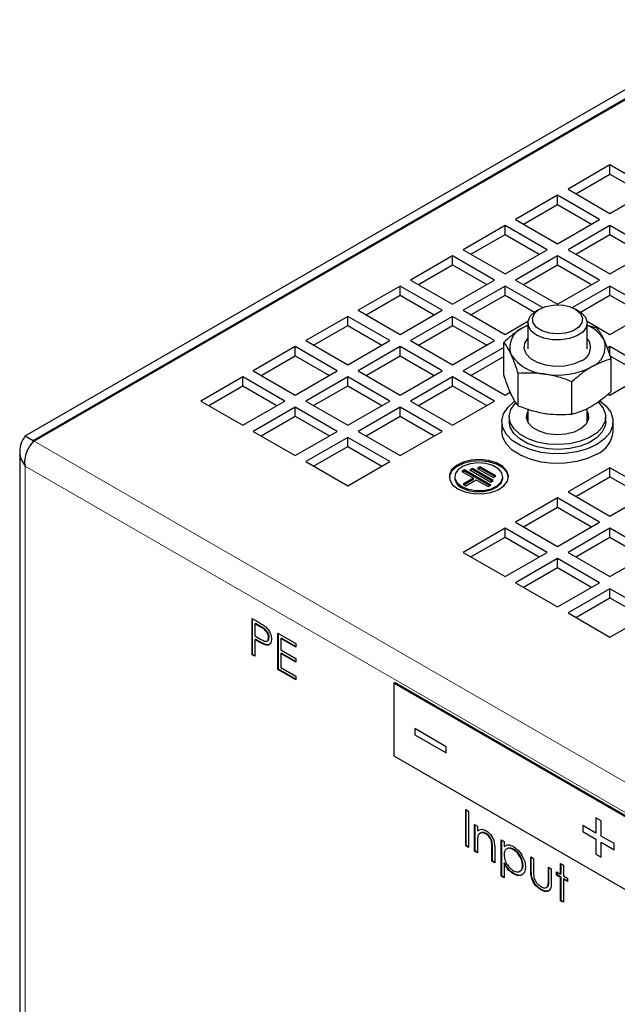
# Model space of a CAD drawing. Header units: millimetres. Extents: x 5 to 418, y 2 to 292.
# Tile 8 of 16: x 227 to 259, y 147 to 201. Entities that reach past the tile are written whole.
import ezdxf

# ---------------------------------------------------------------- set-up
doc = ezdxf.new("R2010")
doc.units = ezdxf.units.MM

msp = doc.modelspace()

# ---------------------------------------------------------------- linework, layer by layer
at = {"color": 7, "linetype": 'Continuous', "lineweight": 25}
for p, q in [((227.4172, 178.1149), (266.3081, 200.5662)), ((227.8415, 177.87), (266.2515, 200.0437)), ((266.0818, 199.8804), (227.898, 177.8374)), ((258.9542, 192.7287), (256.6914, 191.4224)), ((261.2169, 191.4224), (258.9542, 192.7287)), ((258.9542, 192.2387), (258.9542, 192.7287)), ((257.1157, 191.1774), (258.9542, 192.2387)), ((258.9542, 192.2387), (260.7926, 191.1774)), ((256.6914, 191.4224), (258.9542, 190.1161)), ((258.9542, 190.1161), (261.2169, 191.4224)), ((256.1257, 191.0958), (253.863, 189.7896)), ((258.3885, 189.7896), (256.1257, 191.0958)), ((256.1257, 190.6059), (256.1257, 191.0958)), ((254.2873, 189.5446), (256.1257, 190.6059)), ((256.1257, 190.6059), (257.9641, 189.5446)), ((253.863, 189.7896), (256.1257, 188.4833)), ((256.1257, 188.4833), (258.3885, 189.7896)), ((253.2973, 189.463), (251.0346, 188.1568)), ((255.56, 188.1568), (253.2973, 189.463)), ((253.2973, 188.9731), (253.2973, 189.463)), ((258.9542, 189.463), (256.6914, 188.1568)), ((261.2169, 188.1568), (258.9542, 189.463)), ((258.9542, 188.9731), (258.9542, 189.463)), ((251.4589, 187.9118), (253.2973, 188.9731)), ((253.2973, 188.9731), (255.1357, 187.9118)), ((257.1157, 187.9118), (258.9542, 188.9731)), ((258.9542, 188.9731), (260.7926, 187.9118)), ((251.0346, 188.1568), (253.2973, 186.8505)), ((253.2973, 186.8505), (255.56, 188.1568)), ((256.6914, 188.1568), (258.9542, 186.8505)), ((258.9542, 186.8505), (261.2169, 188.1568)), ((250.4689, 187.8302), (248.2061, 186.524)), ((252.7316, 186.524), (250.4689, 187.8302)), ((250.4689, 187.3403), (250.4689, 187.8302)), ((256.1257, 187.8302), (253.863, 186.524)), ((258.3885, 186.524), (256.1257, 187.8302)), ((256.1257, 187.3403), (256.1257, 187.8302)), ((248.6305, 186.279), (250.4689, 187.3403)), ((250.4689, 187.3403), (252.3073, 186.279)), ((254.2873, 186.279), (256.1257, 187.3403)), ((256.1257, 187.3403), (257.9641, 186.279)), ((248.2061, 186.524), (250.4689, 185.2177)), ((250.4689, 185.2177), (252.7316, 186.524)), ((253.863, 186.524), (256.1257, 185.2177)), ((256.1257, 185.2177), (258.3885, 186.524)), ((247.6404, 186.1974), (245.3777, 184.8911)), ((249.9032, 184.8911), (247.6404, 186.1974)), ((247.6404, 185.7075), (247.6404, 186.1974)), ((253.2973, 186.1974), (251.0346, 184.8911)), ((255.315, 185.0326), (253.2973, 186.1974)), ((253.2973, 185.7075), (253.2973, 186.1974)), ((258.9542, 186.1974), (256.9365, 185.0326)), ((261.2169, 184.8911), (258.9542, 186.1974)), ((258.9542, 185.7075), (258.9542, 186.1974)), ((245.802, 184.6462), (247.6404, 185.7075)), ((247.6404, 185.7075), (249.4789, 184.6462)), ((251.4589, 184.6462), (253.2973, 185.7075)), ((253.2973, 185.7075), (254.8861, 184.7903)), ((257.3654, 184.7903), (258.9542, 185.7075)), ((258.9542, 185.7075), (260.7926, 184.6462)), ((245.3777, 184.8911), (247.6404, 183.5849)), ((247.6404, 183.5849), (249.9032, 184.8911)), ((251.0346, 184.8911), (253.2973, 183.5849)), ((255.1639, 184.9573), (254.9942, 184.8593)), ((257.2573, 184.8593), (257.0875, 184.9573)), ((258.9542, 183.5849), (261.2169, 184.8911)), ((244.812, 184.5646), (242.5493, 183.2583)), ((247.0748, 183.2583), (244.812, 184.5646)), ((244.812, 184.0746), (244.812, 184.5646)), ((250.4689, 184.5646), (248.2061, 183.2583)), ((252.7316, 183.2583), (250.4689, 184.5646)), ((250.4689, 184.0746), (250.4689, 184.5646)), ((253.2973, 183.5849), (254.5337, 184.2987)), ((257.7177, 184.2987), (258.9542, 183.5849)), ((242.9736, 183.0134), (244.812, 184.0746)), ((244.812, 184.0746), (246.6504, 183.0134)), ((248.6305, 183.0134), (250.4689, 184.0746)), ((250.4689, 184.0746), (252.3073, 183.0134)), ((254.5257, 184.0829), (254.2873, 183.9612)), ((254.5257, 184.0648), (254.2873, 183.9612)), ((254.5257, 184.2063), (254.5257, 182.8065)), ((257.7257, 182.8065), (257.7257, 184.2063)), ((257.7257, 184.0898), (258.2486, 183.9357)), ((242.5493, 183.2583), (244.812, 181.9521)), ((244.812, 181.9521), (247.0748, 183.2583)), ((248.2061, 183.2583), (250.4689, 181.9521)), ((250.4689, 181.9521), (252.7316, 183.2583)), ((241.9836, 182.9318), (239.7209, 181.6255)), ((244.2463, 181.6255), (241.9836, 182.9318)), ((241.9836, 182.4418), (241.9836, 182.9318)), ((247.6404, 182.9318), (245.3777, 181.6255)), ((249.9032, 181.6255), (247.6404, 182.9318)), ((247.6404, 182.4418), (247.6404, 182.9318)), ((253.2258, 182.8905), (251.0346, 181.6255)), ((253.2258, 181.415), (253.2258, 183.1588)), ((258.9542, 182.9318), (258.8173, 182.8528)), ((261.2169, 181.6255), (258.9542, 182.9318)), ((258.9542, 182.4418), (258.9542, 182.9318)), ((240.1452, 181.3805), (241.9836, 182.4418)), ((241.9836, 182.4418), (243.822, 181.3805)), ((245.802, 181.3805), (247.6404, 182.4418)), ((247.6404, 182.4418), (249.4789, 181.3805)), ((251.4589, 181.3805), (253.2258, 182.4006)), ((258.9542, 182.4418), (260.7926, 181.3805)), ((259.0257, 180.5179), (259.0257, 182.2616)), ((239.1552, 181.2989), (236.8924, 179.9927)), ((241.4179, 179.9927), (239.1552, 181.2989)), ((239.1552, 180.809), (239.1552, 181.2989)), ((239.7209, 181.6255), (241.9836, 180.3193)), ((241.9836, 180.3193), (244.2463, 181.6255)), ((244.812, 181.2989), (242.5493, 179.9927)), ((247.0748, 179.9927), (244.812, 181.2989)), ((244.812, 180.809), (244.812, 181.2989)), ((245.3777, 181.6255), (247.6404, 180.3193)), ((247.6404, 180.3193), (249.9032, 181.6255)), ((250.4689, 181.2989), (248.2061, 179.9927)), ((252.7316, 179.9927), (250.4689, 181.2989)), ((250.4689, 180.809), (250.4689, 181.2989)), ((251.0346, 181.6255), (253.2973, 180.3193)), ((254.0028, 179.7409), (254.0028, 181.4847)), ((258.9542, 180.3193), (261.2169, 181.6255)), ((237.3168, 179.7477), (239.1552, 180.809)), ((239.1552, 180.809), (240.9936, 179.7477)), ((242.9736, 179.7477), (244.812, 180.809)), ((244.812, 180.809), (246.6504, 179.7477)), ((248.6305, 179.7477), (250.4689, 180.809)), ((250.4689, 180.809), (252.3073, 179.7477)), ((256.9028, 179.2924), (256.9028, 181.0361)), ((253.2973, 180.3193), (253.5744, 180.4792)), ((258.8612, 180.3729), (258.9542, 180.3193)), ((236.8924, 179.9927), (239.1552, 178.6864)), ((239.1552, 178.6864), (241.4179, 179.9927)), ((241.9836, 179.6661), (239.7209, 178.3599)), ((244.2463, 178.3599), (241.9836, 179.6661)), ((241.9836, 179.1762), (241.9836, 179.6661)), ((242.5493, 179.9927), (244.812, 178.6864)), ((244.812, 178.6864), (247.0748, 179.9927)), ((247.6404, 179.6661), (245.3777, 178.3599)), ((249.9032, 178.3599), (247.6404, 179.6661)), ((247.6404, 179.1762), (247.6404, 179.6661)), ((248.2061, 179.9927), (250.4689, 178.6864)), ((250.4689, 178.6864), (252.7316, 179.9927)), ((254.5257, 179.5588), (254.5257, 178.848)), ((257.7257, 178.848), (257.7257, 179.5891)), ((240.1452, 178.1149), (241.9836, 179.1762)), ((241.9836, 179.1762), (243.822, 178.1149)), ((245.802, 178.1149), (247.6404, 179.1762)), ((247.6404, 179.1762), (249.4789, 178.1149)), ((253.5257, 179.1437), (253.5257, 178.8825)), ((258.7257, 178.8825), (258.7257, 179.1437)), ((253.1257, 178.8825), (253.1257, 178.3599)), ((259.1257, 178.3599), (259.1257, 178.8825)), ((227.4172, 178.1149), (227.8415, 177.87)), ((239.7209, 178.3599), (241.9836, 177.0536)), ((241.9836, 177.0536), (244.2463, 178.3599)), ((244.812, 178.0333), (242.5493, 176.7271)), ((247.0748, 176.7271), (244.812, 178.0333)), ((244.812, 177.5434), (244.812, 178.0333)), ((245.3777, 178.3599), (247.6404, 177.0536)), ((247.6404, 177.0536), (249.9032, 178.3599)), ((227.8415, 177.87), (227.8021, 177.7248)), ((242.9736, 176.4821), (244.812, 177.5434)), ((244.812, 177.5434), (246.6504, 176.4821)), ((227.1243, 177.2984), (227.1243, 121.6104)), ((242.5493, 176.7271), (244.812, 175.4208)), ((244.812, 175.4208), (247.0748, 176.7271)), ((251.5328, 176.3615), (251.3913, 176.2799)), ((252.6641, 175.7084), (251.5328, 176.3615)), ((251.5328, 176.2962), (251.5328, 176.3615)), ((251.957, 176.4432), (251.8156, 176.3615)), ((251.8156, 176.3615), (252.6641, 175.8717)), ((251.957, 176.3778), (251.8722, 176.3289)), ((252.8055, 175.9533), (251.957, 176.4432)), ((251.957, 176.3778), (251.957, 176.4432)), ((252.749, 175.9207), (251.957, 176.3778)), ((258.9542, 176.4005), (256.6914, 175.0942)), ((261.2169, 175.0942), (258.9542, 176.4005)), ((258.9542, 175.9106), (258.9542, 176.4005)), ((250.5831, 175.9106), (250.5831, 175.8453)), ((251.1085, 176.2799), (250.9671, 176.1982)), ((250.9671, 176.1982), (251.6035, 175.8309)), ((251.1085, 176.2146), (251.0236, 176.1656)), ((251.6035, 175.8309), (251.0378, 175.5043)), ((252.5227, 175.4635), (251.1085, 176.2799)), ((251.1085, 176.2146), (251.1085, 176.2799)), ((252.4661, 175.4308), (251.1085, 176.2146)), ((251.3913, 176.2799), (252.5227, 175.6268)), ((251.5328, 176.2962), (251.4479, 176.2472)), ((252.6075, 175.6757), (251.5328, 176.2962)), ((251.6035, 175.7655), (251.6035, 175.8309)), ((252.6641, 175.8717), (252.8055, 175.9533)), ((253.1831, 175.8453), (253.1831, 175.9106)), ((257.1157, 174.8493), (258.9542, 175.9106)), ((258.9542, 175.9106), (260.7926, 174.8493)), ((251.0378, 175.5043), (251.1792, 175.4227)), ((251.6035, 175.7655), (251.0944, 175.4716)), ((251.1792, 175.4227), (251.7449, 175.7492)), ((251.7449, 175.7492), (252.3813, 175.3818)), ((252.3813, 175.3818), (252.5227, 175.4635)), ((252.5227, 175.6268), (252.6641, 175.7084)), ((256.1257, 174.7677), (253.863, 173.4614)), ((258.3885, 173.4614), (256.1257, 174.7677)), ((256.1257, 174.2778), (256.1257, 174.7677)), ((256.6914, 175.0942), (258.9542, 173.788)), ((258.9542, 173.788), (261.2169, 175.0942)), ((254.2873, 173.2165), (256.1257, 174.2778)), ((256.1257, 174.2778), (257.9641, 173.2165)), ((253.863, 173.4614), (256.1257, 172.1552)), ((256.1257, 172.1552), (258.3885, 173.4614)), ((253.2973, 173.1349), (251.0346, 171.8286)), ((251.4589, 171.5836), (253.2973, 172.6449)), ((255.56, 171.8286), (253.2973, 173.1349)), ((253.2973, 172.6449), (253.2973, 173.1349)), ((253.2973, 172.6449), (255.1357, 171.5836)), ((258.9542, 173.1349), (256.6914, 171.8286)), ((257.1157, 171.5836), (258.9542, 172.6449)), ((261.2169, 171.8286), (258.9542, 173.1349)), ((258.9542, 172.6449), (258.9542, 173.1349)), ((258.9542, 172.6449), (260.7926, 171.5836)), ((251.0346, 171.8286), (253.2973, 170.5224)), ((253.2973, 170.5224), (255.56, 171.8286)), ((256.6914, 171.8286), (258.9542, 170.5224)), ((258.9542, 170.5224), (261.2169, 171.8286)), ((256.1257, 171.502), (253.863, 170.1958)), ((258.3885, 170.1958), (256.1257, 171.502)), ((256.1257, 171.0121), (256.1257, 171.502)), ((254.2873, 169.9508), (256.1257, 171.0121)), ((256.1257, 171.0121), (257.9641, 169.9508)), ((253.863, 170.1958), (256.1257, 168.8895)), ((256.1257, 168.8895), (258.3885, 170.1958)), ((258.9542, 169.8692), (256.6914, 168.563)), ((261.2169, 168.563), (258.9542, 169.8692)), ((258.9542, 169.3793), (258.9542, 169.8692)), ((257.1157, 168.318), (258.9542, 169.3793)), ((258.9542, 169.3793), (260.7926, 168.318)), ((256.6914, 168.563), (258.9542, 167.2567)), ((258.9542, 167.2567), (261.2169, 168.563)), ((239.6556, 168.2738), (239.9884, 168.0816)), ((239.6556, 166.3141), (239.6556, 168.2738)), ((239.6839, 166.3304), (239.6839, 168.2574)), ((239.8362, 168.0012), (239.8079, 167.9849)), ((239.8079, 167.9849), (239.8079, 167.3316)), ((240.1183, 167.8057), (239.8079, 167.9849)), ((240.1465, 167.822), (239.8362, 168.0012)), ((239.8079, 167.3316), (240.105, 167.1558)), ((241.048, 167.4699), (242.0053, 166.9173)), ((241.048, 165.5102), (241.048, 167.4699)), ((241.0763, 165.5266), (241.0763, 167.4536)), ((239.8362, 167.147), (239.8079, 167.1306)), ((239.8079, 167.1306), (239.8079, 166.2262)), ((239.9292, 167.0606), (239.8079, 167.1306)), ((239.9575, 167.0769), (239.8362, 167.147)), ((240.3896, 166.8596), (240.3613, 166.8433)), ((240.5759, 167.2487), (240.5476, 167.2324)), ((241.2286, 167.1973), (241.2003, 167.181)), ((241.2003, 167.181), (241.2003, 166.578)), ((242.0053, 166.7163), (241.2003, 167.181)), ((242.0053, 166.7489), (241.2286, 167.1973)), ((242.0053, 166.9173), (242.0053, 166.7163)), ((239.6839, 166.3304), (239.6556, 166.3141)), ((239.8079, 166.2262), (239.6556, 166.3141)), ((239.8079, 166.2588), (239.6839, 166.3304)), ((241.2003, 166.578), (242.0053, 166.1133)), ((241.2286, 166.3934), (241.2003, 166.377)), ((241.2003, 166.377), (241.2003, 165.6233)), ((242.0053, 165.9123), (241.2003, 166.377)), ((242.0053, 165.945), (241.2286, 166.3934)), ((242.0053, 166.1133), (242.0053, 165.9123)), ((241.0763, 165.5266), (241.048, 165.5102)), ((242.0053, 164.9576), (241.048, 165.5102)), ((242.0053, 164.9902), (241.0763, 165.5266)), ((241.2003, 165.6233), (242.0053, 165.1586)), ((242.0053, 165.1586), (242.0053, 164.9576)), ((247.301, 164.7747), (247.3576, 164.8073)), ((260.3118, 157.2637), (247.301, 164.7747)), ((247.301, 164.7747), (247.301, 160.8553)), ((260.3684, 157.2964), (247.3576, 164.8073)), ((248.4324, 162.3252), (248.4324, 161.9985)), ((250.1295, 161.3455), (248.4324, 162.3252)), ((248.4327, 161.9987), (248.4324, 161.9985)), ((248.4324, 161.9985), (250.1295, 161.0189)), ((248.4327, 162.325), (248.4327, 161.9987)), ((248.4327, 161.9987), (250.1295, 161.0192)), ((250.1295, 161.0189), (250.1295, 161.3455)), ((247.301, 160.8553), (260.3118, 153.3443)), ((251.176, 157.955), (251.3283, 157.8671)), ((251.176, 155.9953), (251.176, 157.955)), ((251.2043, 156.0117), (251.2043, 157.9387)), ((251.3283, 157.8671), (251.3283, 155.9074)), ((258.4733, 157.3452), (258.1905, 157.5085)), ((258.1905, 157.5085), (258.1905, 156.6919)), ((258.1908, 157.5083), (258.1908, 156.6921)), ((258.4733, 156.5287), (258.4733, 157.3452)), ((251.6546, 157.1511), (251.8069, 157.0632)), ((251.6546, 155.719), (251.6546, 157.1511)), ((251.6829, 155.7353), (251.6829, 157.1348)), ((251.8069, 157.0632), (251.8069, 156.8049)), ((251.8352, 156.8212), (251.8069, 156.8049)), ((258.1905, 156.6919), (257.4834, 157.1002)), ((257.4834, 157.1002), (257.4834, 156.7735)), ((257.4837, 156.7737), (257.4834, 156.7735)), ((257.4834, 156.7735), (258.1905, 156.3653)), ((257.4837, 157.1), (257.4837, 156.7737)), ((257.4837, 156.7737), (258.1908, 156.3655)), ((258.1908, 156.6921), (258.1905, 156.6919)), ((252.2806, 156.6717), (252.2523, 156.6553)), ((252.6005, 156.2051), (252.5722, 156.1888)), ((253.0906, 156.3221), (253.2429, 156.2342)), ((253.0906, 154.3624), (253.0906, 156.3221)), ((253.1189, 154.3788), (253.1189, 156.3058)), ((253.2429, 156.2342), (253.2429, 155.9692)), ((258.1908, 156.3655), (258.1905, 156.3653)), ((258.1905, 156.3653), (258.1905, 155.5488)), ((258.1908, 156.3655), (258.1908, 155.549)), ((259.1804, 156.1205), (258.4733, 156.5287)), ((258.4736, 156.2022), (258.4733, 156.2021)), ((258.4733, 155.3855), (258.4733, 156.2021)), ((258.4733, 156.2021), (259.1804, 155.7938)), ((258.4736, 156.2022), (259.1804, 155.7942)), ((251.2043, 156.0117), (251.176, 155.9953)), ((251.3283, 155.9074), (251.176, 155.9953)), ((251.3283, 155.9401), (251.2043, 156.0117)), ((251.6829, 155.7353), (251.6546, 155.719)), ((251.8069, 155.6311), (251.6546, 155.719)), ((251.8069, 155.6637), (251.6829, 155.7353)), ((251.8069, 156.1489), (251.8069, 155.6311)), ((252.5902, 155.1789), (252.5902, 155.8526)), ((252.6185, 155.1953), (252.6185, 155.8689)), ((252.7425, 155.8224), (252.7425, 155.091)), ((253.2712, 155.9856), (253.2429, 155.9692)), ((253.7709, 155.8113), (253.7426, 155.795)), ((259.1804, 155.7938), (259.1804, 156.1205)), ((252.6185, 155.1953), (252.5902, 155.1789)), ((252.7425, 155.091), (252.5902, 155.1789)), ((252.7425, 155.1237), (252.6185, 155.1953)), ((254.6789, 155.4052), (254.8312, 155.3173)), ((254.6789, 154.721), (254.6789, 155.4052)), ((254.7072, 154.7373), (254.7072, 155.3889)), ((254.8312, 155.3173), (254.8312, 154.6531)), ((258.1908, 155.549), (258.1905, 155.5488)), ((258.1905, 155.5488), (258.4733, 155.3855)), ((258.1908, 155.549), (258.4733, 155.3858)), ((253.2712, 155.0779), (253.2429, 155.0616)), ((253.2429, 155.0616), (253.2429, 154.2745)), ((254.272, 154.9587), (254.2437, 154.9424)), ((255.6362, 154.8526), (255.7885, 154.7647)), ((255.6362, 154.1884), (255.6362, 154.8526)), ((255.6645, 154.2047), (255.6645, 154.8363)), ((255.7885, 154.7647), (255.7885, 154.0675)), ((256.0713, 154.6014), (256.2889, 154.4758)), ((256.0713, 154.4255), (256.0713, 154.6014)), ((256.0996, 154.4419), (256.0996, 154.5851)), ((256.2889, 155.0537), (256.4412, 154.9657)), ((256.2889, 154.4758), (256.2889, 155.0537)), ((256.3172, 154.4921), (256.3172, 155.0373)), ((256.4412, 154.9657), (256.4412, 154.3879)), ((253.1189, 154.3788), (253.0906, 154.3624)), ((253.2429, 154.2745), (253.0906, 154.3624)), ((253.2429, 154.3072), (253.1189, 154.3788)), ((253.777, 154.5013), (253.7488, 154.485)), ((256.0996, 154.4419), (256.0713, 154.4255)), ((256.2889, 154.2999), (256.0713, 154.4255)), ((256.3172, 154.3163), (256.0996, 154.4419)), ((256.3172, 154.4921), (256.2889, 154.4758)), ((256.3172, 154.3163), (256.2889, 154.2999)), ((256.2889, 153.0437), (256.2889, 154.2999)), ((256.3172, 153.06), (256.3172, 154.3163)), ((256.4412, 154.3879), (256.6588, 154.2623)), ((256.4695, 154.2283), (256.4412, 154.212)), ((256.4412, 154.212), (256.4412, 152.9558)), ((256.6588, 154.0864), (256.4412, 154.212)), ((256.6588, 154.1191), (256.4695, 154.2283)), ((256.6588, 154.2623), (256.6588, 154.0864)), ((255.263, 153.6435), (255.2347, 153.6272)), ((255.6393, 153.8702), (255.611, 153.8539)), ((256.3172, 153.06), (256.2889, 153.0437)), ((256.4412, 152.9558), (256.2889, 153.0437)), ((256.4412, 152.9884), (256.3172, 153.06))]:
    msp.add_line(p, q, dxfattribs=at)
at = {"color": 7, "linetype": 'Continuous', "lineweight": 18}
for p, q in [((227.8415, 177.771), (227.8415, 177.87)), ((272.1912, 152.2675), (227.898, 177.8374)), ((271.2578, 151.1733), (227.4172, 176.482)), ((227.4172, 176.482), (227.4172, 121.6105)), ((240.1465, 167.822), (240.1183, 167.8057)), ((239.9575, 167.0769), (239.9292, 167.0606)), ((252.6185, 155.8689), (252.5902, 155.8526)), ((254.7072, 154.7373), (254.6789, 154.721)), ((255.6645, 154.2047), (255.6362, 154.1884))]:
    msp.add_line(p, q, dxfattribs=at)
at = {"color": 7, "linetype": 'Continuous', "lineweight": 25, "flags": 128}
for points in [[(257.2573, 184.8593), (257.4104, 184.7568), (257.6345, 184.5138), (257.7244, 184.2434), (257.6723, 183.9697), (257.4828, 183.7171), (257.1727, 183.5079), (256.7696, 183.3607), (256.3093, 183.2887), (255.8326, 183.2983), (255.382, 183.3885), (254.9975, 183.5514), (254.7132, 183.7724), (254.5545, 184.0321), (254.5353, 184.3072), (254.6575, 184.5733), (254.6575, 184.5733)], [(254.6575, 184.5733), (254.9101, 184.8069), (254.9942, 184.8593)], [(254.8777, 184.7142), (255.1208, 184.9313), (255.4728, 185.091), (255.8955, 185.1761), (256.3432, 185.1773), (256.7673, 185.0945), (257.1219, 184.9367), (257.3686, 184.721), (257.4805, 184.4708), (257.4457, 184.2131), (257.2678, 183.976), (256.9661, 183.785), (256.5734, 183.6609), (256.1322, 183.6172), (255.6902, 183.6585), (255.2955, 183.7804), (254.9907, 183.9697), (254.8089, 184.2059), (254.7699, 184.4634), (254.8777, 184.7142)], [(257.3972, 182.1658), (256.9875, 181.9888), (256.5079, 181.8855), (255.9975, 181.8645), (255.4974, 181.9273), (255.0482, 182.0689), (254.6863, 182.2778), (254.441, 182.5371), (254.3322, 182.8258), (254.3687, 183.1205), (254.5257, 183.3735)], [(258.247, 177.6578), (257.7414, 177.4232), (257.1603, 177.2568), (256.5307, 177.1664), (255.8823, 177.1563), (255.2452, 177.2269), (254.6492, 177.3749), (254.1224, 177.5933), (253.6892, 177.8721), (253.3699, 178.1981), (253.1795, 178.5561), (253.1268, 178.9294), (253.2144, 179.3004), (253.4381, 179.6519), (253.7875, 179.9675), (253.8047, 179.9797)], [(258.3151, 179.9534), (258.3386, 179.9317), (258.5938, 179.6159), (258.7158, 179.2746), (258.6983, 178.9262), (258.542, 178.5896), (258.2555, 178.2828), (257.8542, 178.0225), (257.3597, 177.8226), (256.7987, 177.6939), (256.2013, 177.6434), (255.6, 177.6738), (255.0269, 177.7834), (254.5131, 177.9664), (254.0862, 178.2128), (253.7693, 178.5094), (253.5794, 178.8402), (253.5268, 179.1874), (253.6143, 179.5322), (253.8372, 179.8561), (253.8796, 179.8997)], [(258.3881, 180.0198), (258.7372, 179.7348), (258.9936, 179.3908), (259.1158, 179.023), (259.0983, 178.6487), (258.9417, 178.2852), (258.6535, 177.9497), (258.247, 177.6578)], [(257.7257, 179.4395), (257.7764, 179.3241), (257.7952, 179.0352), (257.6656, 178.7559), (257.3991, 178.5111), (257.0195, 178.3226), (256.5605, 178.207), (256.0629, 178.1746), (255.5709, 178.2283), (255.1281, 178.3634), (254.774, 178.5678), (254.54, 178.8234), (254.4469, 179.1075), (254.503, 179.3948), (254.5257, 179.4395)], [(254.461, 179.0131), (254.503, 179.1335), (254.5257, 179.1782)], [(254.5257, 179.1782), (254.475, 179.0628), (254.461, 179.0131)], [(257.7257, 179.1782), (257.7764, 179.0628), (257.7904, 179.0131)], [(257.7904, 179.0131), (257.7485, 179.1335), (257.7257, 179.1782)], [(258.7257, 178.8825), (258.6983, 178.6649), (258.542, 178.3283), (258.2555, 178.0215), (257.8542, 177.7612), (257.3597, 177.5613), (256.7987, 177.4327), (256.2013, 177.3821), (255.6, 177.4125), (255.0269, 177.5221), (254.5131, 177.7051), (254.0862, 177.9515), (253.7693, 178.2481), (253.5794, 178.5789), (253.5257, 178.8825)], [(258.247, 177.1353), (257.7414, 176.9006), (257.1603, 176.7342), (256.5307, 176.6439), (255.8823, 176.6337), (255.2452, 176.7043), (254.6492, 176.8523), (254.1224, 177.0708), (253.6892, 177.3495), (253.3699, 177.6755), (253.1795, 178.0335), (253.1257, 178.3599)], [(253.4821, 175.878), (253.482, 175.8799), (253.3933, 176.1504), (253.1704, 176.3938), (252.8332, 176.5885), (252.4115, 176.7172), (251.9429, 176.7683), (251.469, 176.7375), (251.0318, 176.6274), (250.6703, 176.4478), (250.4166, 176.2147), (250.2931, 175.9487), (250.2841, 175.878)], [(250.7517, 175.2575), (251.1355, 175.094), (251.5856, 175.0031), (252.0622, 174.9928), (252.5229, 175.0641), (252.9267, 175.2105), (253.2378, 175.4192), (253.4286, 175.6716), (253.482, 175.9452), (253.3933, 176.2157), (253.1704, 176.4591), (252.8332, 176.6538), (252.4115, 176.7825), (251.9429, 176.8337), (251.469, 176.8028), (251.0318, 176.6927), (250.6703, 176.5131), (250.4166, 176.28), (250.2931, 176.0141), (250.311, 175.7389), (250.4685, 175.479), (250.7517, 175.2575)], [(250.9638, 175.38), (251.3121, 175.2364), (251.7223, 175.1659), (252.1499, 175.1761), (252.5485, 175.2659), (252.8751, 175.4256), (253.0942, 175.6378), (253.182, 175.8796), (253.129, 176.1248), (252.9411, 176.3467), (252.6385, 176.5214), (252.254, 176.6299), (251.8294, 176.6605), (251.4105, 176.6098), (251.0429, 176.4833), (250.7663, 176.2948), (250.6108, 176.0647), (250.5931, 175.8178), (250.7152, 175.581), (250.9638, 175.38)], [(250.9638, 175.3147), (251.3121, 175.1711), (251.7223, 175.1006), (252.1499, 175.1108), (252.5485, 175.2006), (252.8751, 175.3603), (253.0942, 175.5725), (253.182, 175.8143), (253.1831, 175.8453)]]:
    msp.add_lwpolyline(points, dxfattribs=at)
at = {"color": 7, "linetype": 'Continuous', "lineweight": 25}
for centre, radius, start, end in [((254.6921, 182.8922), 1.1431, 110.74208, 199.461), ((257.0721, 182.4132), 1.7931, 29.2116, 68.62106), ((257.1383, 182.8848), 0.7641, 289.80502, 39.75504), ((257.5594, 182.9075), 1.1431, 290.74208, 19.461), ((255.5949, 183.8193), 2.3735, 213.43888, 266.5665), ((256.1301, 185.3833), 3.9911, 260.2289, 297.35717), ((257.6481, 178.4925), 1.4835, 293.81015, 354.86971), ((251.2066, 175.8908), 0.6252, 184.16873, 247.15141)]:
    msp.add_arc(centre, radius, start, end, dxfattribs=at)
for points, knots in [([(254.2873, 183.9612), (254.1996, 183.908), (253.9769, 183.7729), (253.6202, 183.5071), (253.3578, 183.2753), (253.2258, 183.1588)], [0, 0, 0, 0, 0.2441343, 0.6200134, 1, 1, 1, 1]), ([(258.6371, 183.2883), (258.6279, 183.308), (258.4967, 183.5879), (258.3682, 183.7682), (258.2486, 183.9357)], [0, 0, 0, 0, 0.07021477, 1, 1, 1, 1]), ([(259.0257, 182.2616), (258.9626, 182.4506), (258.8352, 182.8319), (258.7036, 183.1353), (258.6371, 183.2883)], [0, 0, 0, 0, 0.495458, 1, 1, 1, 1]), ([(253.2258, 183.1588), (253.2889, 183.0758), (253.4163, 182.9084), (253.5479, 182.6445), (253.6143, 182.5114)], [0, 0, 0, 0, 0.495458, 1, 1, 1, 1]), ([(253.6143, 182.5114), (253.6235, 182.4913), (253.7547, 182.206), (253.8833, 181.8322), (254.0028, 181.4847)], [0, 0, 0, 0, 0.0702148, 1, 1, 1, 1]), ([(259.0257, 182.2616), (258.9472, 182.2417), (258.6015, 182.1537), (258.2421, 181.9759), (257.9642, 181.8385)], [0, 0, 0, 0, 0.2269026, 1, 1, 1, 1]), ([(257.9642, 181.8385), (257.8764, 181.7855), (257.5172, 181.5686), (257.1672, 181.2653), (256.9028, 181.0361)], [0, 0, 0, 0, 0.2443658, 1, 1, 1, 1]), ([(253.6143, 180.3884), (253.6051, 180.4084), (253.5354, 180.5604), (253.4039, 180.8851), (253.2855, 181.2373), (253.2258, 181.415)], [0, 0, 0, 0, 0.0700769, 0.5307777, 1, 1, 1, 1]), ([(255.4528, 181.45), (255.4184, 181.4552), (254.9288, 181.5282), (254.449, 181.5057), (254.0028, 181.4847)], [0, 0, 0, 0, 0.07021477, 1, 1, 1, 1]), ([(256.9028, 181.0361), (256.6673, 181.1256), (256.192, 181.306), (255.7007, 181.4017), (255.4528, 181.45)], [0, 0, 0, 0, 0.495458, 1, 1, 1, 1]), ([(254.0028, 179.7409), (253.9397, 179.8239), (253.8124, 179.9913), (253.6807, 180.2552), (253.6143, 180.3884)], [0, 0, 0, 0, 0.49545796, 1, 1, 1, 1]), ([(257.9642, 179.7155), (258.2421, 179.8989), (258.6015, 180.1361), (258.9472, 180.4473), (259.0257, 180.5179)], [0, 0, 0, 0, 0.7730974, 1, 1, 1, 1]), ([(254.0028, 179.7409), (254.2383, 179.6515), (254.7136, 179.471), (255.2049, 179.3753), (255.4528, 179.327)], [0, 0, 0, 0, 0.49545796, 1, 1, 1, 1]), ([(256.9028, 179.2924), (257.1672, 179.3685), (257.5172, 179.4693), (257.8764, 179.6672), (257.9642, 179.7155)], [0, 0, 0, 0, 0.7556342, 1, 1, 1, 1]), ([(255.4528, 179.327), (255.4872, 179.3219), (255.9768, 179.2489), (256.4566, 179.2714), (256.9028, 179.2924)], [0, 0, 0, 0, 0.07021477, 1, 1, 1, 1]), ([(227.4172, 178.1149), (227.3338, 177.9847), (227.167, 177.7242), (227.1, 177.2816), (227.1774, 176.8515), (227.3394, 176.6019), (227.4172, 176.482)], [0, 0, 0, 0, 0.2546949, 0.5095867, 0.7644797, 1, 1, 1, 1]), ([(239.9884, 168.0816), (240.0609, 168.04), (240.1904, 167.9658), (240.3186, 167.8708), (240.3749, 167.8291)], [0, 0, 0, 0, 0.5603137, 1, 1, 1, 1]), ([(240.5476, 167.2324), (240.54, 167.2931), (240.5285, 167.3844), (240.466, 167.5088), (240.3459, 167.6771), (240.2194, 167.7486), (240.1183, 167.8057)], [0, 0, 0, 0, 0.2490256, 0.3747335, 0.5004077, 1, 1, 1, 1]), ([(240.5759, 167.2487), (240.5683, 167.3094), (240.5568, 167.4007), (240.4943, 167.5252), (240.3742, 167.6934), (240.2477, 167.7649), (240.1465, 167.822)], [0, 0, 0, 0, 0.2490256, 0.3747335, 0.5004077, 1, 1, 1, 1]), ([(240.3749, 167.8291), (240.4265, 167.7778), (240.5295, 167.6752), (240.6366, 167.4813), (240.6923, 167.2982), (240.6974, 167.1963), (240.6999, 167.1452)], [0, 0, 0, 0, 0.2797199, 0.5593949, 0.7795065, 1, 1, 1, 1]), ([(240.3613, 166.8433), (240.281, 166.878), (240.1375, 166.94), (239.9929, 167.0237), (239.9292, 167.0606)], [0, 0, 0, 0, 0.55969422, 1, 1, 1, 1]), ([(240.3896, 166.8596), (240.3093, 166.8944), (240.1658, 166.9564), (240.0212, 167.04), (239.9575, 167.0769)], [0, 0, 0, 0, 0.55969422, 1, 1, 1, 1]), ([(240.105, 167.1558), (240.2085, 167.0955), (240.338, 167.0201), (240.4631, 167.0461), (240.5286, 167.0982), (240.54, 167.1788), (240.5476, 167.2324)], [0, 0, 0, 0, 0.4997202, 0.6253683, 0.7510353, 1, 1, 1, 1]), ([(240.6999, 167.1452), (240.6959, 167.0829), (240.6878, 166.9585), (240.6028, 166.8504), (240.4872, 166.8156), (240.4033, 166.8341), (240.3613, 166.8433)], [0, 0, 0, 0, 0.2800989, 0.5593238, 0.7794579, 1, 1, 1, 1]), ([(240.5694, 166.8587), (240.5509, 166.8516), (240.4987, 166.8313), (240.4324, 166.8485), (240.3896, 166.8596)], [0, 0, 0, 0, 0.3534043, 1, 1, 1, 1]), ([(240.5267, 167.0981), (240.53, 167.1008), (240.5655, 167.1286), (240.571, 167.1916), (240.5759, 167.2487)], [0, 0, 0, 0, 0.0950227, 1, 1, 1, 1]), ([(251.8069, 156.8049), (251.8793, 156.8532), (252.0087, 156.9395), (252.1962, 156.8537), (252.2788, 156.8159)], [0, 0, 0, 0, 0.5591406, 1, 1, 1, 1]), ([(252.2523, 156.6553), (252.1985, 156.68), (252.0909, 156.7292), (251.9651, 156.7007), (251.873, 156.6334), (251.8446, 156.5576), (251.8304, 156.5197)], [0, 0, 0, 0, 0.2795632, 0.5594073, 0.779699, 1, 1, 1, 1]), ([(252.2806, 156.6717), (252.2272, 156.6958), (252.1203, 156.744), (252.004, 156.725), (251.9558, 156.681), (251.9403, 156.6668)], [0, 0, 0, 0, 0.4038822, 0.8081702, 1, 1, 1, 1]), ([(252.2788, 156.8159), (252.3344, 156.7782), (252.4455, 156.7027), (252.5917, 156.5155), (252.7395, 156.201), (252.7412, 155.9785), (252.7425, 155.8224)], [0, 0, 0, 0, 0.18701205, 0.37386999, 0.56061725, 1, 1, 1, 1]), ([(251.8304, 156.5197), (251.8219, 156.4532), (251.8067, 156.3344), (251.8069, 156.2056), (251.8069, 156.1489)], [0, 0, 0, 0, 0.55965757, 1, 1, 1, 1]), ([(252.5722, 156.1888), (252.56, 156.2414), (252.5357, 156.3464), (252.4254, 156.5354), (252.3179, 156.6099), (252.2523, 156.6553)], [0, 0, 0, 0, 0.2811923, 0.5613307, 1, 1, 1, 1]), ([(252.6005, 156.2051), (252.5883, 156.2577), (252.564, 156.3627), (252.4537, 156.5518), (252.3462, 156.6262), (252.2806, 156.6717)], [0, 0, 0, 0, 0.2811923, 0.5613307, 1, 1, 1, 1]), ([(252.5902, 155.8526), (252.5905, 155.9135), (252.5911, 156.0223), (252.578, 156.138), (252.5722, 156.1888)], [0, 0, 0, 0, 0.5602545, 1, 1, 1, 1]), ([(252.6185, 155.8689), (252.6188, 155.9299), (252.6194, 156.0387), (252.6062, 156.1543), (252.6005, 156.2051)], [0, 0, 0, 0, 0.5602545, 1, 1, 1, 1]), ([(253.2429, 155.9692), (253.3201, 156.0186), (253.4584, 156.1069), (253.6565, 156.012), (253.744, 155.9701)], [0, 0, 0, 0, 0.5584454, 1, 1, 1, 1]), ([(253.7426, 155.795), (253.6692, 155.8283), (253.5224, 155.8948), (253.3569, 155.8382), (253.2572, 155.7066), (253.2477, 155.5789), (253.2429, 155.515)], [0, 0, 0, 0, 0.2797143, 0.5593271, 0.7795192, 1, 1, 1, 1]), ([(253.7709, 155.8113), (253.6957, 155.8486), (253.5755, 155.9083), (253.487, 155.8685), (253.4539, 155.8537)], [0, 0, 0, 0, 0.6258792, 1, 1, 1, 1]), ([(254.2437, 154.9424), (254.2337, 155.0318), (254.2136, 155.2108), (254.0793, 155.475), (253.9139, 155.6781), (253.7997, 155.756), (253.7426, 155.795)], [0, 0, 0, 0, 0.2794238, 0.5591042, 0.7795162, 1, 1, 1, 1]), ([(253.744, 155.9701), (253.8391, 155.9026), (254.0295, 155.7676), (254.2415, 155.446), (254.3754, 155.1273), (254.3892, 154.9467), (254.396, 154.8564)], [0, 0, 0, 0, 0.2796269, 0.559432, 0.7797032, 1, 1, 1, 1]), ([(254.272, 154.9587), (254.262, 155.0481), (254.2419, 155.2271), (254.1076, 155.4913), (253.9422, 155.6944), (253.828, 155.7723), (253.7709, 155.8113)], [0, 0, 0, 0, 0.2794238, 0.5591042, 0.7795162, 1, 1, 1, 1]), ([(253.2429, 155.515), (253.2512, 155.4257), (253.2677, 155.2472), (253.4059, 154.9815), (253.5733, 154.7811), (253.6878, 154.7024), (253.745, 154.663)], [0, 0, 0, 0, 0.2796212, 0.5588504, 0.7794453, 1, 1, 1, 1]), ([(253.7488, 154.485), (253.6383, 154.5657), (253.4406, 154.7102), (253.3035, 154.954), (253.2429, 155.0616)], [0, 0, 0, 0, 0.5585055, 1, 1, 1, 1]), ([(253.777, 154.5013), (253.6666, 154.582), (253.4689, 154.7266), (253.3317, 154.9703), (253.2712, 155.0779)], [0, 0, 0, 0, 0.5585055, 1, 1, 1, 1]), ([(253.745, 154.663), (253.8176, 154.6316), (253.9627, 154.5688), (254.1256, 154.6267), (254.2249, 154.7559), (254.2374, 154.8802), (254.2437, 154.9424)], [0, 0, 0, 0, 0.27963205, 0.55924459, 0.77972971, 1, 1, 1, 1]), ([(254.396, 154.8564), (254.3849, 154.7527), (254.3625, 154.5453), (254.1856, 154.4048), (253.9736, 154.3778), (253.8237, 154.4492), (253.7488, 154.485)], [0, 0, 0, 0, 0.27954876, 0.55925603, 0.77955858, 1, 1, 1, 1]), ([(254.0807, 154.641), (254.1068, 154.6463), (254.1801, 154.6613), (254.2518, 154.7753), (254.2653, 154.8976), (254.272, 154.9587)], [0, 0, 0, 0, 0.2162016, 0.6082918, 1, 1, 1, 1]), ([(255.2347, 153.6272), (255.1403, 153.6905), (254.9522, 153.8167), (254.7463, 154.1562), (254.6839, 154.4643), (254.6806, 154.6353), (254.6789, 154.721)], [0, 0, 0, 0, 0.28005338, 0.55795894, 0.77838844, 1, 1, 1, 1]), ([(255.263, 153.6435), (255.1686, 153.7068), (254.9805, 153.833), (254.7746, 154.1726), (254.7122, 154.4806), (254.7088, 154.6516), (254.7072, 154.7373)], [0, 0, 0, 0, 0.28005338, 0.55795894, 0.77838844, 1, 1, 1, 1]), ([(254.8312, 154.6531), (254.831, 154.5902), (254.8307, 154.4778), (254.8478, 154.3573), (254.8553, 154.3043)], [0, 0, 0, 0, 0.5603768, 1, 1, 1, 1]), ([(254.1981, 154.4401), (254.1954, 154.4376), (254.1473, 154.3934), (253.997, 154.4014), (253.8504, 154.468), (253.777, 154.5013)], [0, 0, 0, 0, 0.0289582, 0.5143261, 1, 1, 1, 1]), ([(254.8553, 154.3043), (254.874, 154.2455), (254.9115, 154.1278), (255.0481, 153.9347), (255.1648, 153.8524), (255.2361, 153.8022)], [0, 0, 0, 0, 0.28011719, 0.56057252, 1, 1, 1, 1]), ([(255.7885, 154.0675), (255.7871, 153.9613), (255.7844, 153.7501), (255.665, 153.5397), (255.4527, 153.517), (255.3075, 153.5904), (255.2347, 153.6272)], [0, 0, 0, 0, 0.2815094, 0.5596397, 0.7792866, 1, 1, 1, 1]), ([(255.611, 153.8539), (255.6203, 153.9132), (255.637, 154.0192), (255.6364, 154.1366), (255.6362, 154.1884)], [0, 0, 0, 0, 0.5593832, 1, 1, 1, 1]), ([(255.6393, 153.8702), (255.6486, 153.9295), (255.6653, 154.0355), (255.6647, 154.153), (255.6645, 154.2047)], [0, 0, 0, 0, 0.5593832, 1, 1, 1, 1]), ([(255.2361, 153.8022), (255.2802, 153.7798), (255.3683, 153.735), (255.4814, 153.7309), (255.567, 153.7702), (255.5964, 153.826), (255.611, 153.8539)], [0, 0, 0, 0, 0.28026531, 0.55999513, 0.78006716, 1, 1, 1, 1]), ([(255.6232, 153.5726), (255.5763, 153.5604), (255.4697, 153.5326), (255.3372, 153.6037), (255.263, 153.6435)], [0, 0, 0, 0, 0.4396674, 1, 1, 1, 1]), ([(255.5234, 153.7609), (255.5472, 153.7695), (255.5981, 153.7879), (255.625, 153.8416), (255.6393, 153.8702)], [0, 0, 0, 0, 0.4679747, 1, 1, 1, 1])]:
    msp.add_open_spline(points, degree=3, knots=knots, dxfattribs=at)
msp.add_open_spline([(227.4172, 176.482), (227.409, 176.606), (227.3925, 176.8541), (227.4995, 177.251), (227.6766, 177.6074), (227.8242, 177.7607), (227.898, 177.8374)], degree=3, dxfattribs=at)

doc.saveas('drawing.dxf')
